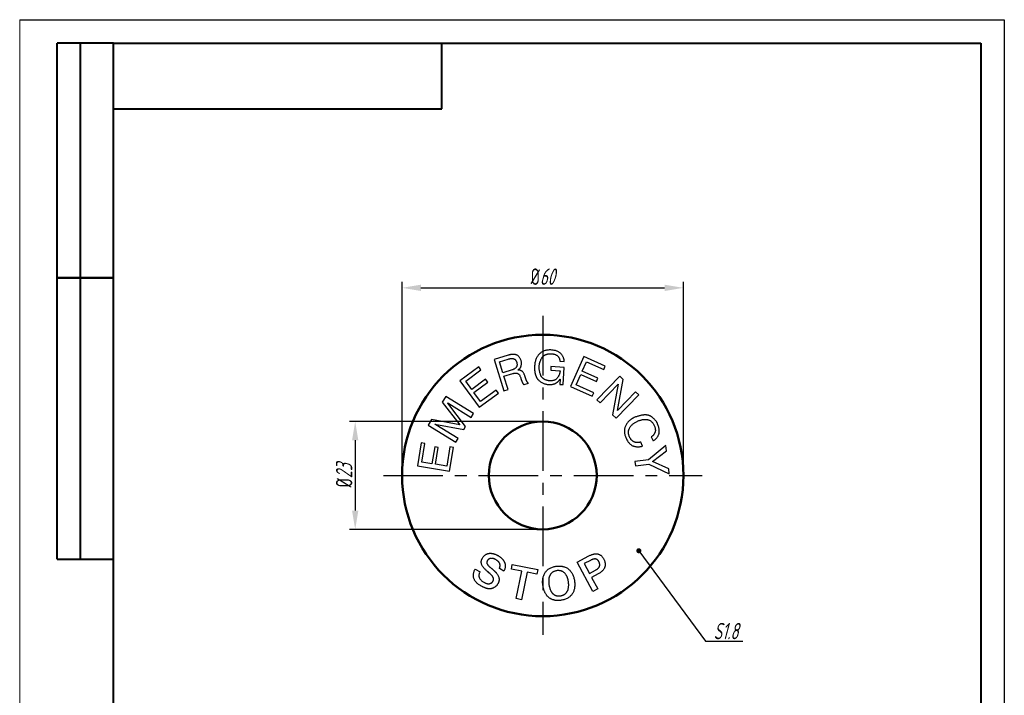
# Model space of a CAD drawing. Header units: millimetres. Extents: x 2883 to 3093, y 1129 to 1426.
# Tile 2 of 2: x 2883 to 3093, y 1282 to 1426. Entities that reach past the tile are written whole.
import ezdxf

# ---------------------------------------------------------------- set-up
doc = ezdxf.new("R2010")
doc.units = ezdxf.units.MM
doc.linetypes.add('CENTER', pattern=[10.16, 6.35, -1.27, 1.27, -1.27])
for name, color, linetype, lineweight in [('ОСЕВЫЕ', 1, 'CENTER', 25), ('Основной', 5, 'Continuous', 50), ('РАЗМЕРЫ', 7, 'Continuous', 25), ('Текст', 7, 'Continuous', 25)]:
    doc.layers.add(name, color=color, linetype=linetype, lineweight=lineweight)
doc.layers.add('ФОРМАТ', color=7, linetype='Continuous')
doc.styles.add('GOST', font='GOST.shx', dxfattribs={"width": 0.8, "oblique": 15})
doc.styles.get("Standard").update_dxf_attribs({"font": 'arial.ttf'})
doc.dimstyles.new('GOST', dxfattribs={"dimscale": 0, "dimtxt": 3.5, "dimasz": 4, "dimexe": 1.25, "dimexo": 0, "dimtad": 1, "dimtoh": 1, "dimrnd": 0.5, "dimtxsty": 'GOST', "dimcen": 5, "dimclrd": 256, "dimclre": 256, "dimclrt": 256, "dimazin": 2, "dimtfac": 1, "dimtdec": 4, "dimtmove": 1, "dimatfit": 3, "dimfxl": 0, "dimtolj": 1, "dimtzin": 0, "dimarcsym": 0})
doc.dimstyles.new('SLDDIMSTYLE0', dxfattribs={"dimtxt": 0.18, "dimasz": 1.076923, "dimexe": 0, "dimexo": 0.0625, "dimgap": 0, "dimtad": 0, "dimtih": 1, "dimtoh": 1, "dimdec": 0, "dimrnd": 1e-09, "dimzin": 0, "dimdsep": 46, "dimtxsty": 'Standard', "dimblk1": 'DOT', "dimblk2": 'DOT', "dimsah": 1, "dimcen": 0.09, "dimadec": 0, "dimazin": 0, "dimtfac": 1.076923, "dimtdec": 0, "dimtofl": 0, "dimtmove": 0, "dimatfit": 3, "dimldrblk": 'DOT', "dimfxl": 0, "dimfrac": 2, "dimtolj": 1, "dimtzin": 0, "dimarcsym": 0})

# ---------------------------------------------------------------- blocks, each defined once
blk = doc.blocks.new('_Dot')
at = {"color": 0, "linetype": 'ByBlock', "lineweight": -2}
blk.add_line((-0.5, 0), (-1, 0), dxfattribs=at)
at = {"color": 0, "linetype": 'ByBlock', "const_width": 0.5}
blk.add_lwpolyline([(-0.25, 0, 1), (0.25, 0, 1)], format="xyb", close=True, dxfattribs=at)
blk = doc.blocks.new('*D58')
at = {"layer": 'Defpoints', "color": 0}
for p in [(3025.01, 1369.25), (2965.01, 1329.25), (3025.01, 1329.25)]:
    blk.add_point(p, dxfattribs=at)
at = {"layer": 'РАЗМЕРЫ', "lineweight": -2}
for p, q in [((2965.01, 1329.25), (2965.01, 1370.5)), ((2969.01, 1369.25), (3021.01, 1369.25)), ((3025.01, 1329.25), (3025.01, 1370.5))]:
    blk.add_line(p, q, dxfattribs=at)
at = {"layer": 'РАЗМЕРЫ'}
for points in [[(2969.01, 1369.92), (2969.01, 1368.58), (2965.01, 1369.25)], [(3021.01, 1368.58), (3021.01, 1369.92), (3025.01, 1369.25)]]:
    blk.add_solid(points, dxfattribs=at)
at = {"layer": 'РАЗМЕРЫ', "ltscale": 100, "insert": (2995.01, 1371.63), "char_height": 3.5, "attachment_point": 5, "style": 'GOST'}
blk.add_mtext('\\A1;{\\Q0;%%C}60', dxfattribs=at)
blk = doc.blocks.new('*D63')
at = {"layer": 'Defpoints', "color": 0}
for p in [(2995.01, 1340.75), (2955.01, 1317.75), (2995.01, 1317.75)]:
    blk.add_point(p, dxfattribs=at)
at = {"layer": 'РАЗМЕРЫ', "lineweight": -2}
for p, q in [((2995.01, 1340.75), (2953.76, 1340.75)), ((2955.01, 1336.75), (2955.01, 1321.75)), ((2995.01, 1317.75), (2953.76, 1317.75))]:
    blk.add_line(p, q, dxfattribs=at)
at = {"layer": 'РАЗМЕРЫ'}
for points in [[(2955.68, 1336.75), (2954.34, 1336.75), (2955.01, 1340.75)], [(2954.34, 1321.75), (2955.68, 1321.75), (2955.01, 1317.75)]]:
    blk.add_solid(points, dxfattribs=at)
at = {"layer": 'РАЗМЕРЫ', "ltscale": 100, "insert": (2952.64, 1329.25), "char_height": 3.5, "attachment_point": 5, "rotation": 90, "style": 'GOST'}
blk.add_mtext('\\A1;{\\Q0;%%C}23', dxfattribs=at)

msp = doc.modelspace()

# ---------------------------------------------------------------- linework, layer by layer
at = {"layer": 'ОСЕВЫЕ', "ltscale": 2}
for p, q in [((2995.012, 1363.25), (2995.012, 1295.25)), ((2961.012, 1329.25), (3029.012, 1329.25))]:
    msp.add_line(p, q, dxfattribs=at)
at = {"layer": 'Основной'}
for radius in [30, 11.5]:
    msp.add_circle((2995.012, 1329.25), radius, dxfattribs=at)
at = {"layer": 'Текст'}
for p, q in [((2987.627, 1354.875), (2984.674, 1353.973)), ((3003.789, 1354.593), (3000.942, 1348.228)), ((3008.326, 1352.564), (3003.789, 1354.593)), ((2984.674, 1353.973), (2986.713, 1347.303)), ((2985.8, 1353.494), (2987.667, 1354.065)), ((2986.513, 1351.16), (2985.8, 1353.494)), ((2996.762, 1352.453), (2996.707, 1351.668)), ((2999.604, 1352.254), (2996.762, 1352.453)), ((2998.659, 1353.597), (2999.594, 1353.533)), ((3003.428, 1351.492), (3004.322, 1353.492)), ((3004.322, 1353.492), (3008.005, 1351.845)), ((3008.005, 1351.845), (3008.326, 1352.564)), ((2981.365, 1352.376), (2977.353, 1349.44)), ((2978.574, 1349.358), (2981.83, 1351.741)), ((2981.83, 1351.741), (2981.365, 1352.376)), ((2988.514, 1351.771), (2986.513, 1351.16)), ((2986.743, 1350.407), (2988.649, 1350.989)), ((2987.608, 1347.577), (2986.743, 1350.407)), ((2989.755, 1351.734), (2989.746, 1351.762)), ((2996.707, 1351.668), (2998.695, 1351.529)), ((2999.35, 1348.627), (2999.604, 1352.254)), ((3002.118, 1348.564), (3003.106, 1350.774)), ((3003.106, 1350.774), (3006.443, 1349.281)), ((3006.765, 1349.999), (3003.428, 1351.492)), ((3011.426, 1350.397), (3006.565, 1345.398)), ((3012.169, 1349.675), (3011.426, 1350.397)), ((2977.353, 1349.44), (2981.472, 1343.812)), ((2979.868, 1347.589), (2978.574, 1349.358)), ((2982.819, 1349.748), (2979.868, 1347.589)), ((2980.333, 1346.954), (2983.284, 1349.113)), ((2983.284, 1349.113), (2982.819, 1349.748)), ((2991.019, 1348.62), (2991.962, 1348.908)), ((2998.704, 1349.801), (2998.625, 1348.678)), ((2998.625, 1348.678), (2999.35, 1348.627)), ((2998.682, 1349.802), (2998.704, 1349.801)), ((3000.942, 1348.228), (3005.579, 1346.154)), ((3005.901, 1346.872), (3002.118, 1348.564)), ((3006.443, 1349.281), (3006.765, 1349.999)), ((3007.236, 1344.746), (3011.091, 1348.709)), ((3011.091, 1348.709), (3009.9, 1342.155)), ((3010.971, 1343.128), (3012.169, 1349.675)), ((2981.763, 1345), (2980.333, 1346.954)), ((2981.472, 1343.812), (2985.573, 1346.813)), ((2985.108, 1347.448), (2981.763, 1345)), ((2985.573, 1346.813), (2985.108, 1347.448)), ((2986.713, 1347.303), (2987.608, 1347.577)), ((3005.579, 1346.154), (3005.901, 1346.872)), ((3010.636, 1341.44), (3015.497, 1346.439)), ((3014.826, 1347.092), (3010.971, 1343.128)), ((3015.497, 1346.439), (3014.826, 1347.092)), ((2974.309, 1346.084), (2973.573, 1344.888)), ((2973.573, 1344.888), (2977.317, 1340.023)), ((2980.248, 1342.43), (2974.309, 1346.084)), ((2974.764, 1344.693), (2974.779, 1344.719)), ((2978.567, 1339.698), (2974.764, 1344.693)), ((2974.779, 1344.719), (2974.998, 1344.561)), ((2974.998, 1344.561), (2979.758, 1341.632)), ((3006.565, 1345.398), (3007.236, 1344.746)), ((2979.758, 1341.632), (2980.248, 1342.43)), ((3009.9, 1342.155), (3010.636, 1341.44)), ((2971.287, 1341.171), (2970.551, 1339.975)), ((2970.551, 1339.975), (2976.49, 1336.321)), ((2977.317, 1340.023), (2971.287, 1341.171)), ((2971.981, 1340.171), (2971.992, 1340.188)), ((2972.221, 1340.047), (2971.981, 1340.171)), ((2971.992, 1340.188), (2978.171, 1339.053)), ((2976.981, 1337.119), (2972.221, 1340.047)), ((2978.171, 1339.053), (2978.567, 1339.698)), ((2969.083, 1336.226), (2968.271, 1331.322)), ((2969.859, 1336.097), (2969.083, 1336.226)), ((2969.2, 1332.117), (2969.859, 1336.097)), ((2976.49, 1336.321), (2976.981, 1337.119)), ((3016.286, 1335.52), (3015.902, 1336.374)), ((3021.266, 1335.628), (3017.543, 1332.569)), ((3018.151, 1337.489), (3018.538, 1336.636)), ((3021.4, 1334.521), (3021.266, 1335.628)), ((2971.96, 1335.366), (2971.362, 1331.759)), ((2972.736, 1335.237), (2971.96, 1335.366)), ((2972.139, 1331.63), (2972.736, 1335.237)), ((2975.204, 1335.323), (2974.527, 1331.235)), ((2975.15, 1330.183), (2975.98, 1335.195)), ((2975.98, 1335.195), (2975.204, 1335.323)), ((3018.429, 1332.205), (3021.4, 1334.521)), ((2971.362, 1331.759), (2969.2, 1332.117)), ((2974.527, 1331.235), (2972.139, 1331.63)), ((3017.543, 1332.569), (3014.655, 1332.22)), ((3014.655, 1332.22), (3014.767, 1331.29)), ((3014.767, 1331.29), (3017.655, 1331.639)), ((3017.655, 1331.639), (3022, 1329.566)), ((3021.866, 1330.674), (3018.429, 1332.205)), ((2968.271, 1331.322), (2975.15, 1330.183)), ((3022, 1329.566), (3021.866, 1330.674)), ((3002.367, 1310.767), (3004.856, 1312.096)), ((3005.688, 1304.545), (3002.367, 1310.767)), ((3005.169, 1311.152), (3003.866, 1310.456)), ((3003.866, 1310.456), (3004.972, 1308.382)), ((2980.582, 1309.31), (2981.628, 1308.728)), ((2986.721, 1308.865), (2985.753, 1309.403)), ((2988.322, 1309.309), (2988.511, 1310.259)), ((2990.531, 1308.87), (2988.322, 1309.309)), ((2988.511, 1310.259), (2993.963, 1309.178)), ((2989.365, 1302.993), (2990.531, 1308.87)), ((2991.654, 1308.647), (2990.489, 1302.771)), ((2993.774, 1308.227), (2991.654, 1308.647)), ((2993.963, 1309.178), (2993.774, 1308.227)), ((3004.972, 1308.382), (3006.275, 1309.078)), ((3006.804, 1308.25), (3005.434, 1307.518)), ((3005.434, 1307.518), (3006.725, 1305.098)), ((3006.725, 1305.098), (3005.688, 1304.545)), ((2990.489, 1302.771), (2989.365, 1302.993))]:
    msp.add_line(p, q, dxfattribs=at)
for points, knots in [([(2990.385, 1353.759), (2990.348, 1353.854), (2990.277, 1354.035), (2990.146, 1354.284), (2990.002, 1354.497), (2989.846, 1354.678), (2989.676, 1354.822), (2989.491, 1354.93), (2989.293, 1355.004), (2989.085, 1355.037), (2988.877, 1355.049), (2988.675, 1355.054), (2988.48, 1355.047), (2988.293, 1355.035), (2988.115, 1355.007), (2987.944, 1354.976), (2987.782, 1354.93), (2987.678, 1354.893), (2987.627, 1354.875)], [0, 0, 0, 0, 0.0897738, 0.1715727, 0.246832, 0.3161211, 0.3807263, 0.4425811, 0.5039182, 0.565786, 0.6277335, 0.68701, 0.7441814, 0.7989517, 0.8519918, 0.9028819, 0.9520747, 1, 1, 1, 1]), ([(2996.919, 1355.996), (2996.792, 1356.002), (2996.543, 1356.014), (2996.177, 1355.994), (2995.831, 1355.946), (2995.502, 1355.869), (2995.192, 1355.758), (2994.901, 1355.62), (2994.629, 1355.451), (2994.376, 1355.252), (2994.146, 1355.023), (2993.939, 1354.765), (2993.763, 1354.476), (2993.611, 1354.159), (2993.484, 1353.815), (2993.384, 1353.441), (2993.31, 1353.039), (2993.282, 1352.761), (2993.268, 1352.617)], [0, 0, 0, 0, 0.0679329, 0.1323469, 0.1942238, 0.2535392, 0.31151, 0.3683715, 0.4245457, 0.4814369, 0.5386571, 0.5967828, 0.6565022, 0.71827, 0.7830446, 0.8512857, 0.9234355, 1, 1, 1, 1]), ([(2994.26, 1352.518), (2994.261, 1352.575), (2994.262, 1352.695), (2994.286, 1352.879), (2994.321, 1353.075), (2994.376, 1353.28), (2994.445, 1353.496), (2994.531, 1353.723), (2994.633, 1353.96), (2994.727, 1354.163), (2994.813, 1354.326), (2994.888, 1354.442), (2994.973, 1354.548), (2995.066, 1354.647), (2995.167, 1354.738), (2995.277, 1354.822), (2995.396, 1354.897), (2995.523, 1354.963), (2995.658, 1355.023), (2995.802, 1355.074), (2995.955, 1355.118), (2996.117, 1355.151), (2996.286, 1355.179), (2996.464, 1355.199), (2996.652, 1355.211), (2996.779, 1355.212), (2996.844, 1355.212)], [0, 0, 0, 0, 0.0409084, 0.0848182, 0.1315966, 0.1815934, 0.2352534, 0.292398, 0.3534657, 0.4182416, 0.4511713, 0.4836804, 0.5159261, 0.5477423, 0.5798291, 0.6124025, 0.6454851, 0.6793172, 0.7139462, 0.7501582, 0.7876924, 0.8267187, 0.8671044, 0.9096214, 0.9536579, 1, 1, 1, 1]), ([(2996.844, 1355.212), (2996.929, 1355.202), (2997.093, 1355.182), (2997.327, 1355.138), (2997.54, 1355.081), (2997.732, 1355.012), (2997.903, 1354.93), (2998.055, 1354.836), (2998.185, 1354.729), (2998.291, 1354.609), (2998.381, 1354.485), (2998.459, 1354.36), (2998.525, 1354.234), (2998.577, 1354.108), (2998.618, 1353.981), (2998.645, 1353.854), (2998.661, 1353.726), (2998.66, 1353.64), (2998.659, 1353.597)], [0, 0, 0, 0, 0.0945568, 0.1824241, 0.2640962, 0.3389208, 0.4087321, 0.4740664, 0.5357268, 0.5945682, 0.6513603, 0.7059093, 0.7580891, 0.8082474, 0.857443, 0.905403, 0.9525845, 1, 1, 1, 1]), ([(2999.594, 1353.533), (2999.59, 1353.607), (2999.581, 1353.754), (2999.547, 1353.971), (2999.491, 1354.182), (2999.419, 1354.388), (2999.326, 1354.587), (2999.215, 1354.781), (2999.084, 1354.969), (2998.936, 1355.151), (2998.766, 1355.322), (2998.572, 1355.476), (2998.353, 1355.609), (2998.111, 1355.723), (2997.847, 1355.822), (2997.558, 1355.898), (2997.247, 1355.96), (2997.031, 1355.984), (2996.919, 1355.996)], [0, 0, 0, 0, 0.05526381, 0.10974849, 0.16385883, 0.21785494, 0.27241512, 0.32784664, 0.38455722, 0.44292782, 0.50278154, 0.56406257, 0.62717613, 0.69359195, 0.76361333, 0.83756968, 0.91614117, 1, 1, 1, 1]), ([(2987.667, 1354.065), (2987.719, 1354.081), (2987.82, 1354.112), (2987.972, 1354.148), (2988.119, 1354.174), (2988.261, 1354.188), (2988.397, 1354.195), (2988.529, 1354.189), (2988.655, 1354.171), (2988.777, 1354.147), (2988.892, 1354.106), (2989, 1354.05), (2989.099, 1353.977), (2989.189, 1353.888), (2989.269, 1353.781), (2989.344, 1353.66), (2989.408, 1353.523), (2989.443, 1353.424), (2989.461, 1353.373)], [0, 0, 0, 0, 0.0737835, 0.1443725, 0.2121106, 0.2765348, 0.3380658, 0.3976367, 0.4557208, 0.5119034, 0.5667181, 0.6214234, 0.676623, 0.7335054, 0.7936764, 0.8573863, 0.9261334, 1, 1, 1, 1]), ([(2989.461, 1353.373), (2989.475, 1353.311), (2989.502, 1353.192), (2989.522, 1353.017), (2989.526, 1352.855), (2989.512, 1352.705), (2989.479, 1352.566), (2989.427, 1352.441), (2989.357, 1352.328), (2989.241, 1352.199), (2989.086, 1352.064), (2988.895, 1351.93), (2988.707, 1351.829), (2988.576, 1351.79), (2988.514, 1351.771)], [0, 0, 0, 0, 0.0901615, 0.1734902, 0.2501219, 0.3209158, 0.3877832, 0.4515627, 0.5136354, 0.5761887, 0.6968568, 0.8069272, 0.9069771, 1, 1, 1, 1]), ([(2989.746, 1351.762), (2989.787, 1351.787), (2989.868, 1351.836), (2989.978, 1351.922), (2990.077, 1352.018), (2990.168, 1352.119), (2990.244, 1352.232), (2990.311, 1352.351), (2990.366, 1352.479), (2990.422, 1352.66), (2990.47, 1352.895), (2990.483, 1353.183), (2990.459, 1353.473), (2990.41, 1353.663), (2990.385, 1353.759)], [0, 0, 0, 0, 0.0631789, 0.125265, 0.1850948, 0.2450461, 0.3044995, 0.3648544, 0.4258194, 0.4885762, 0.6156798, 0.741137, 0.868855, 1, 1, 1, 1]), ([(2993.268, 1352.617), (2993.264, 1352.532), (2993.258, 1352.365), (2993.258, 1352.12), (2993.265, 1351.883), (2993.281, 1351.656), (2993.304, 1351.437), (2993.334, 1351.227), (2993.372, 1351.026), (2993.421, 1350.834), (2993.473, 1350.651), (2993.535, 1350.476), (2993.606, 1350.311), (2993.684, 1350.155), (2993.769, 1350.008), (2993.863, 1349.869), (2993.963, 1349.739), (2994.11, 1349.581), (2994.303, 1349.401), (2994.547, 1349.208), (2994.806, 1349.044), (2995.075, 1348.906), (2995.358, 1348.795), (2995.653, 1348.712), (2995.96, 1348.654), (2996.169, 1348.639), (2996.275, 1348.631)], [0, 0, 0, 0, 0.0450885, 0.0883691, 0.1301415, 0.1704643, 0.2091228, 0.2466756, 0.2827253, 0.3176126, 0.35129, 0.3839829, 0.4155738, 0.4463151, 0.4763148, 0.5058309, 0.5348588, 0.5635102, 0.6197063, 0.6746585, 0.7283363, 0.7815093, 0.8348849, 0.8888799, 0.9437589, 1, 1, 1, 1]), ([(2996.429, 1349.41), (2996.364, 1349.421), (2996.237, 1349.442), (2996.051, 1349.484), (2995.875, 1349.533), (2995.71, 1349.591), (2995.554, 1349.654), (2995.408, 1349.724), (2995.272, 1349.802), (2995.146, 1349.888), (2995.028, 1349.979), (2994.924, 1350.082), (2994.826, 1350.188), (2994.739, 1350.302), (2994.664, 1350.425), (2994.596, 1350.553), (2994.54, 1350.69), (2994.481, 1350.878), (2994.421, 1351.108), (2994.356, 1351.37), (2994.307, 1351.612), (2994.271, 1351.833), (2994.247, 1352.033), (2994.236, 1352.213), (2994.239, 1352.373), (2994.253, 1352.472), (2994.26, 1352.518)], [0, 0, 0, 0, 0.0463649, 0.0910738, 0.1335736, 0.174745, 0.2141788, 0.2521381, 0.2887949, 0.3243401, 0.3592474, 0.3934465, 0.4272015, 0.4607458, 0.4941517, 0.5284843, 0.5628968, 0.5980782, 0.6667343, 0.730049, 0.7880085, 0.8404303, 0.8877424, 0.9300763, 0.9672858, 1, 1, 1, 1]), ([(2988.649, 1350.989), (2988.718, 1351.007), (2988.851, 1351.04), (2989.044, 1351.072), (2989.222, 1351.086), (2989.383, 1351.082), (2989.529, 1351.058), (2989.657, 1351.013), (2989.77, 1350.951), (2989.894, 1350.837), (2990.025, 1350.673), (2990.159, 1350.455), (2990.267, 1350.214), (2990.315, 1350.042), (2990.34, 1349.953)], [0, 0, 0, 0, 0.0927182, 0.1771491, 0.2532097, 0.322891, 0.385346, 0.4433564, 0.4976491, 0.5514015, 0.6591936, 0.7686018, 0.8816045, 1, 1, 1, 1]), ([(2991.209, 1350.418), (2991.183, 1350.502), (2991.131, 1350.668), (2991.03, 1350.902), (2990.909, 1351.117), (2990.796, 1351.282), (2990.69, 1351.402), (2990.595, 1351.48), (2990.488, 1351.548), (2990.367, 1351.606), (2990.233, 1351.653), (2990.086, 1351.69), (2989.925, 1351.72), (2989.813, 1351.729), (2989.755, 1351.734)], [0, 0, 0, 0, 0.1246172, 0.243905, 0.3586021, 0.4701836, 0.5257013, 0.5828214, 0.6420772, 0.7043555, 0.7704216, 0.8415723, 0.9178099, 1, 1, 1, 1]), ([(2991.962, 1348.908), (2991.918, 1348.944), (2991.831, 1349.014), (2991.719, 1349.138), (2991.626, 1349.278), (2991.564, 1349.406), (2991.519, 1349.518), (2991.484, 1349.615), (2991.442, 1349.722), (2991.401, 1349.84), (2991.356, 1349.969), (2991.311, 1350.11), (2991.259, 1350.259), (2991.226, 1350.364), (2991.209, 1350.418)], [0, 0, 0, 0, 0.0986279, 0.1949514, 0.2918517, 0.390258, 0.443752, 0.5038118, 0.5702611, 0.643309, 0.7232541, 0.8090384, 0.9011967, 1, 1, 1, 1]), ([(2998.695, 1351.529), (2998.69, 1351.47), (2998.682, 1351.352), (2998.655, 1351.174), (2998.61, 1350.996), (2998.555, 1350.817), (2998.482, 1350.638), (2998.395, 1350.459), (2998.295, 1350.28), (2998.182, 1350.101), (2998.05, 1349.93), (2997.888, 1349.786), (2997.705, 1349.661), (2997.496, 1349.563), (2997.263, 1349.489), (2997.006, 1349.437), (2996.725, 1349.411), (2996.531, 1349.41), (2996.429, 1349.41)], [0, 0, 0, 0, 0.0504363, 0.1016846, 0.1538169, 0.2073421, 0.2623961, 0.3191187, 0.3775507, 0.4386606, 0.5002032, 0.5614171, 0.6240019, 0.6892033, 0.7588702, 0.8332455, 0.9131011, 1, 1, 1, 1]), ([(2990.34, 1349.953), (2990.356, 1349.903), (2990.386, 1349.805), (2990.431, 1349.665), (2990.472, 1349.534), (2990.514, 1349.415), (2990.553, 1349.307), (2990.589, 1349.21), (2990.623, 1349.123), (2990.667, 1349.024), (2990.725, 1348.914), (2990.81, 1348.799), (2990.906, 1348.699), (2990.981, 1348.646), (2991.019, 1348.62)], [0, 0, 0, 0, 0.1038479, 0.2008294, 0.2900463, 0.3730016, 0.4482119, 0.5156856, 0.5766582, 0.6303066, 0.7278236, 0.820294, 0.910365, 1, 1, 1, 1]), ([(2996.275, 1348.631), (2996.343, 1348.628), (2996.476, 1348.622), (2996.673, 1348.627), (2996.863, 1348.64), (2997.047, 1348.667), (2997.225, 1348.704), (2997.396, 1348.753), (2997.561, 1348.812), (2997.719, 1348.883), (2997.868, 1348.965), (2998.011, 1349.056), (2998.145, 1349.156), (2998.269, 1349.267), (2998.387, 1349.386), (2998.494, 1349.516), (2998.594, 1349.654), (2998.653, 1349.752), (2998.682, 1349.802)], [0, 0, 0, 0, 0.0718062, 0.1410394, 0.2084125, 0.2736944, 0.3376777, 0.4006656, 0.4623235, 0.523146, 0.5835047, 0.643227, 0.7017556, 0.7608851, 0.8191898, 0.8788144, 0.938984, 1, 1, 1, 1]), ([(3019.5, 1340.239), (3019.485, 1340.29), (3019.453, 1340.399), (3019.367, 1340.559), (3019.256, 1340.73), (3019.114, 1340.911), (3018.944, 1341.102), (3018.744, 1341.303), (3018.514, 1341.512), (3018.305, 1341.694), (3018.12, 1341.833), (3017.965, 1341.925), (3017.8, 1342.001), (3017.624, 1342.063), (3017.437, 1342.11), (3017.239, 1342.144), (3017.03, 1342.16), (3016.811, 1342.165), (3016.581, 1342.152), (3016.34, 1342.126), (3016.088, 1342.086), (3015.825, 1342.03), (3015.551, 1341.961), (3015.267, 1341.877), (3014.972, 1341.777), (3014.772, 1341.703), (3014.67, 1341.665)], [0, 0, 0, 0, 0.0279106, 0.0592625, 0.0950055, 0.1349049, 0.1797416, 0.229135, 0.2835702, 0.3431438, 0.3741622, 0.4052575, 0.4369604, 0.4695807, 0.5031587, 0.5381901, 0.5746291, 0.6129671, 0.6531136, 0.6954706, 0.7401624, 0.7870479, 0.8364664, 0.8882531, 0.9427986, 1, 1, 1, 1]), ([(3014.67, 1341.665), (3014.546, 1341.605), (3014.306, 1341.489), (3013.97, 1341.291), (3013.668, 1341.077), (3013.396, 1340.849), (3013.158, 1340.604), (3012.949, 1340.347), (3012.775, 1340.073), (3012.635, 1339.785), (3012.527, 1339.486), (3012.457, 1339.177), (3012.42, 1338.861), (3012.422, 1338.537), (3012.454, 1338.204), (3012.527, 1337.864), (3012.632, 1337.516), (3012.727, 1337.288), (3012.776, 1337.17)], [0, 0, 0, 0, 0.0744433, 0.1447403, 0.211558, 0.2754318, 0.3370561, 0.3966286, 0.4550402, 0.5128008, 0.5701564, 0.6271816, 0.6844326, 0.7426154, 0.8029238, 0.8655561, 0.9310069, 1, 1, 1, 1]), ([(3013.509, 1337.458), (3013.476, 1337.542), (3013.411, 1337.707), (3013.343, 1337.958), (3013.303, 1338.205), (3013.291, 1338.447), (3013.309, 1338.686), (3013.354, 1338.919), (3013.426, 1339.149), (3013.528, 1339.372), (3013.653, 1339.587), (3013.8, 1339.791), (3013.966, 1339.986), (3014.156, 1340.166), (3014.365, 1340.338), (3014.596, 1340.496), (3014.847, 1340.644), (3015.026, 1340.73), (3015.117, 1340.774)], [0, 0, 0, 0, 0.065514, 0.1283332, 0.1883273, 0.2465999, 0.303913, 0.3610584, 0.418819, 0.4780961, 0.5385341, 0.5989851, 0.6605305, 0.7238811, 0.7887691, 0.856443, 0.9267406, 1, 1, 1, 1]), ([(3015.117, 1340.774), (3015.205, 1340.814), (3015.379, 1340.893), (3015.645, 1340.991), (3015.91, 1341.07), (3016.172, 1341.131), (3016.432, 1341.172), (3016.69, 1341.194), (3016.947, 1341.197), (3017.2, 1341.181), (3017.447, 1341.139), (3017.682, 1341.064), (3017.902, 1340.954), (3018.108, 1340.811), (3018.301, 1340.635), (3018.477, 1340.425), (3018.641, 1340.184), (3018.734, 1340.007), (3018.782, 1339.915)], [0, 0, 0, 0, 0.0682233, 0.1344899, 0.1990415, 0.2621394, 0.3236772, 0.3840211, 0.4441557, 0.503749, 0.5623973, 0.6195518, 0.6765072, 0.7347915, 0.7955323, 0.8592887, 0.9271254, 1, 1, 1, 1]), ([(3018.782, 1339.915), (3018.816, 1339.828), (3018.88, 1339.661), (3018.953, 1339.413), (3019.001, 1339.181), (3019.025, 1338.964), (3019.026, 1338.763), (3019.002, 1338.576), (3018.954, 1338.405), (3018.879, 1338.251), (3018.794, 1338.113), (3018.706, 1337.987), (3018.618, 1337.872), (3018.529, 1337.77), (3018.437, 1337.681), (3018.344, 1337.603), (3018.249, 1337.54), (3018.183, 1337.505), (3018.151, 1337.489)], [0, 0, 0, 0, 0.1002245, 0.1922939, 0.2772251, 0.3546678, 0.4265001, 0.4932287, 0.5566895, 0.6172564, 0.6759284, 0.7312624, 0.782842, 0.8311657, 0.8772142, 0.9201566, 0.9611487, 1, 1, 1, 1]), ([(3018.538, 1336.636), (3018.599, 1336.669), (3018.721, 1336.736), (3018.893, 1336.855), (3019.055, 1336.99), (3019.206, 1337.139), (3019.348, 1337.3), (3019.478, 1337.479), (3019.598, 1337.672), (3019.71, 1337.879), (3019.802, 1338.104), (3019.857, 1338.351), (3019.879, 1338.618), (3019.87, 1338.905), (3019.824, 1339.212), (3019.751, 1339.538), (3019.641, 1339.884), (3019.548, 1340.118), (3019.5, 1340.239)], [0, 0, 0, 0, 0.0499911, 0.0999017, 0.1501789, 0.2009766, 0.2523742, 0.3050111, 0.3596308, 0.4155593, 0.473535, 0.5337718, 0.5972143, 0.6656275, 0.7395738, 0.8195884, 0.9060988, 1, 1, 1, 1]), ([(3012.776, 1337.17), (3012.836, 1337.053), (3012.953, 1336.828), (3013.15, 1336.519), (3013.355, 1336.247), (3013.567, 1336.011), (3013.79, 1335.817), (3014.02, 1335.658), (3014.261, 1335.54), (3014.51, 1335.464), (3014.757, 1335.416), (3014.998, 1335.38), (3015.231, 1335.363), (3015.457, 1335.361), (3015.676, 1335.375), (3015.887, 1335.405), (3016.09, 1335.453), (3016.221, 1335.497), (3016.286, 1335.52)], [0, 0, 0, 0, 0.0915906, 0.1764018, 0.2552067, 0.3281288, 0.3964094, 0.4607008, 0.5224826, 0.5824635, 0.6411737, 0.6976064, 0.7516077, 0.8041227, 0.8547404, 0.9040776, 0.9521887, 1, 1, 1, 1]), ([(3015.902, 1336.374), (3015.842, 1336.354), (3015.726, 1336.314), (3015.548, 1336.276), (3015.373, 1336.251), (3015.199, 1336.248), (3015.027, 1336.258), (3014.857, 1336.29), (3014.69, 1336.336), (3014.526, 1336.4), (3014.367, 1336.478), (3014.217, 1336.574), (3014.075, 1336.684), (3013.943, 1336.81), (3013.819, 1336.948), (3013.706, 1337.105), (3013.6, 1337.274), (3013.54, 1337.396), (3013.509, 1337.458)], [0, 0, 0, 0, 0.0647682, 0.1266669, 0.1871296, 0.2465938, 0.305677, 0.3645627, 0.4241732, 0.4847069, 0.5456306, 0.6066488, 0.6680839, 0.7301094, 0.7943275, 0.8599219, 0.9286584, 1, 1, 1, 1]), ([(2982.152, 1311.645), (2982.199, 1311.723), (2982.292, 1311.878), (2982.466, 1312.084), (2982.661, 1312.265), (2982.842, 1312.392), (2982.998, 1312.479), (2983.123, 1312.535), (2983.254, 1312.578), (2983.391, 1312.614), (2983.535, 1312.638), (2983.685, 1312.653), (2983.842, 1312.658), (2984.005, 1312.652), (2984.173, 1312.637), (2984.346, 1312.606), (2984.525, 1312.564), (2984.709, 1312.509), (2984.896, 1312.439), (2985.089, 1312.358), (2985.286, 1312.263), (2985.417, 1312.193), (2985.485, 1312.157)], [0, 0, 0, 0, 0.0718855, 0.1421006, 0.2110879, 0.2808153, 0.3160385, 0.3517436, 0.3880646, 0.4250354, 0.4631493, 0.5026905, 0.5438358, 0.5863983, 0.6309133, 0.6769534, 0.7250192, 0.775373, 0.8278591, 0.8825059, 0.9399027, 1, 1, 1, 1]), ([(3004.856, 1312.096), (3004.944, 1312.141), (3005.116, 1312.23), (3005.375, 1312.341), (3005.624, 1312.428), (3005.864, 1312.492), (3006.095, 1312.533), (3006.316, 1312.552), (3006.529, 1312.545), (3006.732, 1312.516), (3006.925, 1312.463), (3007.11, 1312.387), (3007.283, 1312.285), (3007.449, 1312.164), (3007.604, 1312.016), (3007.747, 1311.844), (3007.886, 1311.653), (3007.964, 1311.511), (3008.005, 1311.438)], [0, 0, 0, 0, 0.0811923, 0.1574286, 0.2288803, 0.296403, 0.3597175, 0.4196909, 0.4769366, 0.5325408, 0.5865508, 0.6401559, 0.6943834, 0.7499876, 0.8075835, 0.8682117, 0.9321236, 1, 1, 1, 1]), ([(2983.747, 1308.319), (2983.611, 1308.437), (2983.333, 1308.678), (2982.983, 1308.982), (2982.708, 1309.235), (2982.52, 1309.426), (2982.353, 1309.616), (2982.206, 1309.804), (2982.083, 1309.998), (2981.992, 1310.205), (2981.928, 1310.422), (2981.899, 1310.611), (2981.891, 1310.767), (2981.897, 1310.887), (2981.913, 1311.009), (2981.941, 1311.132), (2981.977, 1311.259), (2982.024, 1311.387), (2982.082, 1311.517), (2982.128, 1311.602), (2982.152, 1311.645)], [0, 0, 0, 0, 0.1313411, 0.2700935, 0.3393756, 0.4048842, 0.466321, 0.52415, 0.579678, 0.6341388, 0.689115, 0.7451592, 0.773871, 0.8032414, 0.8331745, 0.8638907, 0.8958161, 0.9291929, 0.9638712, 1, 1, 1, 1]), ([(2983.205, 1311.097), (2983.179, 1311.044), (2983.128, 1310.943), (2983.086, 1310.787), (2983.079, 1310.638), (2983.109, 1310.497), (2983.163, 1310.368), (2983.234, 1310.246), (2983.314, 1310.128), (2983.397, 1310.038), (2983.472, 1309.966), (2983.537, 1309.903), (2983.61, 1309.836), (2983.692, 1309.761), (2983.785, 1309.683), (2983.883, 1309.595), (2983.991, 1309.502), (2984.067, 1309.439), (2984.106, 1309.406)], [0, 0, 0, 0, 0.0841905, 0.1587573, 0.2276857, 0.2941045, 0.3601919, 0.4261683, 0.493048, 0.5616926, 0.599127, 0.6415292, 0.6884662, 0.7408504, 0.7982691, 0.8601872, 0.9275668, 1, 1, 1, 1]), ([(2984.988, 1311.301), (2984.921, 1311.336), (2984.793, 1311.404), (2984.6, 1311.486), (2984.413, 1311.541), (2984.236, 1311.577), (2984.068, 1311.587), (2983.909, 1311.581), (2983.761, 1311.548), (2983.622, 1311.5), (2983.496, 1311.428), (2983.383, 1311.337), (2983.284, 1311.226), (2983.232, 1311.14), (2983.205, 1311.097)], [0, 0, 0, 0, 0.1120176, 0.2158742, 0.3116449, 0.40096, 0.4841765, 0.5619665, 0.6365721, 0.7092378, 0.7800117, 0.851448, 0.9240272, 1, 1, 1, 1]), ([(2985.753, 1309.403), (2985.772, 1309.447), (2985.808, 1309.532), (2985.851, 1309.661), (2985.88, 1309.79), (2985.9, 1309.916), (2985.904, 1310.042), (2985.902, 1310.167), (2985.883, 1310.29), (2985.855, 1310.412), (2985.812, 1310.534), (2985.749, 1310.652), (2985.667, 1310.767), (2985.567, 1310.88), (2985.45, 1310.991), (2985.312, 1311.097), (2985.158, 1311.203), (2985.046, 1311.267), (2984.988, 1311.301)], [0, 0, 0, 0, 0.0614228, 0.1199221, 0.1770072, 0.2326422, 0.2865502, 0.3404359, 0.3942485, 0.4483501, 0.5037164, 0.5613273, 0.6222347, 0.6869423, 0.7569292, 0.8319934, 0.9128554, 1, 1, 1, 1]), ([(2985.485, 1312.157), (2985.549, 1312.119), (2985.674, 1312.047), (2985.854, 1311.931), (2986.018, 1311.808), (2986.171, 1311.684), (2986.309, 1311.553), (2986.436, 1311.42), (2986.547, 1311.281), (2986.645, 1311.14), (2986.731, 1310.997), (2986.806, 1310.853), (2986.868, 1310.71), (2986.92, 1310.568), (2986.959, 1310.427), (2986.988, 1310.287), (2987.005, 1310.147), (2987.009, 1309.96), (2986.993, 1309.724), (2986.937, 1309.439), (2986.849, 1309.15), (2986.764, 1308.961), (2986.721, 1308.865)], [0, 0, 0, 0, 0.056405, 0.110266, 0.1620966, 0.2121303, 0.2600179, 0.3064557, 0.3511989, 0.3949194, 0.4372518, 0.4780789, 0.5175834, 0.5557593, 0.5926712, 0.6289444, 0.6643962, 0.6996247, 0.7705555, 0.8433052, 0.919868, 1, 1, 1, 1]), ([(3006.976, 1310.87), (3006.952, 1310.912), (3006.907, 1310.992), (3006.829, 1311.101), (3006.747, 1311.197), (3006.658, 1311.276), (3006.565, 1311.341), (3006.466, 1311.392), (3006.361, 1311.426), (3006.252, 1311.446), (3006.138, 1311.453), (3006.017, 1311.445), (3005.89, 1311.427), (3005.757, 1311.398), (3005.619, 1311.353), (3005.474, 1311.298), (3005.322, 1311.232), (3005.221, 1311.179), (3005.169, 1311.152)], [0, 0, 0, 0, 0.068576, 0.1317215, 0.1914086, 0.2474093, 0.3014421, 0.3540527, 0.4054838, 0.457807, 0.5119009, 0.5692036, 0.6302055, 0.6947715, 0.763492, 0.837753, 0.9163397, 1, 1, 1, 1]), ([(3006.275, 1309.078), (3006.332, 1309.11), (3006.442, 1309.171), (3006.595, 1309.269), (3006.73, 1309.369), (3006.845, 1309.472), (3006.944, 1309.576), (3007.022, 1309.683), (3007.084, 1309.791), (3007.127, 1309.903), (3007.154, 1310.016), (3007.167, 1310.131), (3007.167, 1310.249), (3007.154, 1310.369), (3007.13, 1310.491), (3007.092, 1310.616), (3007.04, 1310.743), (3006.998, 1310.827), (3006.976, 1310.87)], [0, 0, 0, 0, 0.0883882, 0.1703253, 0.2456061, 0.3150531, 0.3792599, 0.4389516, 0.4948566, 0.5476806, 0.5996801, 0.6518079, 0.7041877, 0.7586711, 0.8145727, 0.8731446, 0.9348981, 1, 1, 1, 1]), ([(3008.005, 1311.438), (3008.04, 1311.371), (3008.108, 1311.238), (3008.192, 1311.035), (3008.258, 1310.832), (3008.308, 1310.63), (3008.337, 1310.427), (3008.342, 1310.223), (3008.323, 1310.016), (3008.28, 1309.808), (3008.21, 1309.598), (3008.104, 1309.391), (3007.969, 1309.185), (3007.8, 1308.983), (3007.599, 1308.785), (3007.365, 1308.596), (3007.099, 1308.415), (3006.905, 1308.306), (3006.804, 1308.25)], [0, 0, 0, 0, 0.058444, 0.114707, 0.1694073, 0.2225432, 0.2747034, 0.3267183, 0.379631, 0.4341542, 0.4904983, 0.5494072, 0.6124771, 0.6799398, 0.7520048, 0.8288813, 0.9114703, 1, 1, 1, 1]), ([(2981.871, 1305.679), (2981.773, 1305.736), (2981.583, 1305.844), (2981.32, 1306.027), (2981.084, 1306.215), (2980.875, 1306.408), (2980.696, 1306.612), (2980.543, 1306.822), (2980.419, 1307.039), (2980.323, 1307.264), (2980.257, 1307.496), (2980.217, 1307.735), (2980.209, 1307.982), (2980.226, 1308.235), (2980.274, 1308.496), (2980.347, 1308.763), (2980.45, 1309.037), (2980.537, 1309.217), (2980.582, 1309.31)], [0, 0, 0, 0, 0.0774036, 0.1500911, 0.2187475, 0.2837453, 0.3453438, 0.4042974, 0.4610429, 0.5162983, 0.5711367, 0.6261266, 0.681968, 0.7397566, 0.7998683, 0.8628409, 0.9293763, 1, 1, 1, 1]), ([(2981.628, 1308.728), (2981.59, 1308.656), (2981.516, 1308.517), (2981.44, 1308.302), (2981.394, 1308.096), (2981.381, 1307.896), (2981.401, 1307.702), (2981.45, 1307.513), (2981.531, 1307.329), (2981.64, 1307.148), (2981.783, 1306.974), (2981.962, 1306.809), (2982.173, 1306.649), (2982.332, 1306.557), (2982.415, 1306.508)], [0, 0, 0, 0, 0.0914551, 0.1752085, 0.2533608, 0.3268585, 0.398053, 0.4697123, 0.5441995, 0.6217535, 0.7046205, 0.7949088, 0.8928875, 1, 1, 1, 1]), ([(2984.383, 1306.704), (2984.409, 1306.755), (2984.46, 1306.854), (2984.501, 1307.01), (2984.515, 1307.163), (2984.496, 1307.311), (2984.454, 1307.452), (2984.4, 1307.587), (2984.327, 1307.712), (2984.238, 1307.83), (2984.135, 1307.945), (2984.019, 1308.066), (2983.889, 1308.192), (2983.795, 1308.276), (2983.747, 1308.319)], [0, 0, 0, 0, 0.0899782, 0.1736478, 0.2525189, 0.3302626, 0.4076021, 0.4834914, 0.5586869, 0.6346092, 0.7148922, 0.8020529, 0.8977159, 1, 1, 1, 1]), ([(2984.106, 1309.406), (2984.16, 1309.361), (2984.265, 1309.272), (2984.416, 1309.14), (2984.557, 1309.011), (2984.692, 1308.89), (2984.817, 1308.772), (2984.933, 1308.658), (2985.041, 1308.549), (2985.174, 1308.411), (2985.322, 1308.229), (2985.467, 1307.984), (2985.584, 1307.716), (2985.654, 1307.476), (2985.691, 1307.274), (2985.704, 1307.118), (2985.698, 1306.959), (2985.676, 1306.798), (2985.638, 1306.634), (2985.581, 1306.469), (2985.512, 1306.299), (2985.453, 1306.189), (2985.422, 1306.133)], [0, 0, 0, 0, 0.0538249, 0.1051458, 0.1539755, 0.2001142, 0.2442668, 0.2857231, 0.3249827, 0.3615723, 0.4324475, 0.5043628, 0.5784889, 0.6560796, 0.695653, 0.7354317, 0.7758024, 0.8172085, 0.8600376, 0.9044212, 0.9511082, 1, 1, 1, 1]), ([(2995.041, 1305.772), (2995.024, 1305.906), (2994.989, 1306.167), (2994.976, 1306.556), (2994.99, 1306.93), (2995.033, 1307.29), (2995.109, 1307.632), (2995.214, 1307.957), (2995.35, 1308.261), (2995.515, 1308.544), (2995.708, 1308.806), (2995.931, 1309.044), (2996.182, 1309.254), (2996.46, 1309.44), (2996.765, 1309.598), (2997.096, 1309.73), (2997.453, 1309.829), (2997.702, 1309.873), (2997.829, 1309.895)], [0, 0, 0, 0, 0.0716547, 0.140498, 0.2067067, 0.2709546, 0.3330655, 0.3933266, 0.452126, 0.5101329, 0.5677089, 0.6251965, 0.6828637, 0.7419643, 0.8027517, 0.8656896, 0.9311776, 1, 1, 1, 1]), ([(2997.972, 1308.944), (2997.906, 1308.932), (2997.769, 1308.907), (2997.566, 1308.845), (2997.361, 1308.76), (2997.189, 1308.676), (2997.054, 1308.593), (2996.956, 1308.516), (2996.862, 1308.425), (2996.772, 1308.322), (2996.685, 1308.205), (2996.603, 1308.076), (2996.525, 1307.933), (2996.45, 1307.778), (2996.385, 1307.608), (2996.333, 1307.421), (2996.297, 1307.218), (2996.276, 1306.999), (2996.27, 1306.763), (2996.277, 1306.511), (2996.299, 1306.243), (2996.324, 1306.06), (2996.337, 1305.965)], [0, 0, 0, 0, 0.05292895, 0.10781883, 0.16535634, 0.22539113, 0.25641383, 0.28887624, 0.32234301, 0.35785436, 0.3954282, 0.43529438, 0.47733828, 0.52201842, 0.56927744, 0.61910885, 0.67252874, 0.72958597, 0.79059811, 0.85581463, 0.92578917, 1, 1, 1, 1]), ([(2997.829, 1309.895), (2997.897, 1309.904), (2998.03, 1309.922), (2998.229, 1309.94), (2998.423, 1309.946), (2998.614, 1309.945), (2998.8, 1309.936), (2998.982, 1309.915), (2999.16, 1309.887), (2999.389, 1309.837), (2999.663, 1309.754), (2999.975, 1309.624), (3000.263, 1309.459), (3000.529, 1309.263), (3000.771, 1309.04), (3000.99, 1308.789), (3001.185, 1308.513), (3001.353, 1308.208), (3001.499, 1307.882), (3001.619, 1307.532), (3001.717, 1307.161), (3001.76, 1306.904), (3001.782, 1306.773)], [0, 0, 0, 0, 0.0357975, 0.0707368, 0.1048505, 0.1382343, 0.170949, 0.2028727, 0.2345178, 0.2655395, 0.3261334, 0.3850144, 0.4428072, 0.5003896, 0.5580275, 0.6159133, 0.6750328, 0.7357653, 0.7985076, 0.8628998, 0.9302029, 1, 1, 1, 1]), ([(3000.485, 1306.581), (3000.475, 1306.646), (3000.454, 1306.774), (3000.419, 1306.961), (3000.375, 1307.138), (3000.327, 1307.306), (3000.278, 1307.465), (3000.218, 1307.614), (3000.157, 1307.755), (3000.068, 1307.926), (2999.95, 1308.119), (2999.797, 1308.326), (2999.631, 1308.497), (2999.457, 1308.637), (2999.275, 1308.745), (2999.093, 1308.836), (2998.905, 1308.898), (2998.717, 1308.941), (2998.528, 1308.962), (2998.342, 1308.972), (2998.156, 1308.968), (2998.034, 1308.952), (2997.972, 1308.944)], [0, 0, 0, 0, 0.0507602, 0.0993251, 0.145899, 0.1903983, 0.2332132, 0.2740035, 0.3132788, 0.3509686, 0.4218109, 0.4871555, 0.5477285, 0.6042555, 0.6580382, 0.7097863, 0.7601359, 0.8093219, 0.8576862, 0.9054087, 0.9527447, 1, 1, 1, 1]), ([(2982.415, 1306.508), (2982.482, 1306.472), (2982.611, 1306.402), (2982.803, 1306.314), (2982.983, 1306.246), (2983.152, 1306.197), (2983.309, 1306.164), (2983.455, 1306.153), (2983.59, 1306.162), (2983.713, 1306.189), (2983.825, 1306.231), (2983.93, 1306.278), (2984.026, 1306.332), (2984.115, 1306.393), (2984.194, 1306.461), (2984.267, 1306.534), (2984.329, 1306.616), (2984.365, 1306.675), (2984.383, 1306.704)], [0, 0, 0, 0, 0.1025149, 0.1969499, 0.2828698, 0.3615289, 0.4324459, 0.4979318, 0.5579461, 0.6136961, 0.6670637, 0.7182095, 0.7674875, 0.8152928, 0.862058, 0.9078115, 0.9535289, 1, 1, 1, 1]), ([(2998.768, 1303.586), (2998.825, 1303.596), (2998.936, 1303.615), (2999.099, 1303.654), (2999.253, 1303.704), (2999.398, 1303.762), (2999.535, 1303.829), (2999.662, 1303.907), (2999.782, 1303.993), (2999.892, 1304.09), (2999.995, 1304.194), (3000.088, 1304.306), (3000.173, 1304.426), (3000.248, 1304.553), (3000.316, 1304.687), (3000.374, 1304.829), (3000.423, 1304.978), (3000.477, 1305.189), (3000.523, 1305.47), (3000.545, 1305.823), (3000.534, 1306.197), (3000.502, 1306.45), (3000.485, 1306.581)], [0, 0, 0, 0, 0.0442033, 0.0868095, 0.1281732, 0.1679711, 0.2068653, 0.2448047, 0.2823575, 0.3197912, 0.3571293, 0.3943795, 0.4315306, 0.4692921, 0.507569, 0.5467273, 0.5866715, 0.6280222, 0.7137517, 0.8040182, 0.8989655, 1, 1, 1, 1]), ([(3001.782, 1306.773), (3001.799, 1306.64), (3001.833, 1306.381), (3001.847, 1305.996), (3001.835, 1305.625), (3001.791, 1305.269), (3001.719, 1304.929), (3001.615, 1304.606), (3001.479, 1304.303), (3001.315, 1304.018), (3001.118, 1303.754), (3000.889, 1303.513), (3000.628, 1303.298), (3000.338, 1303.108), (3000.019, 1302.942), (2999.672, 1302.81), (2999.3, 1302.703), (2999.04, 1302.658), (2998.907, 1302.636)], [0, 0, 0, 0, 0.07019257, 0.13737374, 0.20218392, 0.26480933, 0.32549726, 0.38440095, 0.4423859, 0.49979368, 0.55704407, 0.61472808, 0.67365405, 0.73423141, 0.79702921, 0.86168835, 0.92925597, 1, 1, 1, 1]), ([(2985.422, 1306.133), (2985.39, 1306.078), (2985.324, 1305.969), (2985.207, 1305.818), (2985.076, 1305.678), (2984.929, 1305.55), (2984.766, 1305.434), (2984.59, 1305.329), (2984.397, 1305.239), (2984.227, 1305.17), (2984.083, 1305.127), (2983.968, 1305.103), (2983.849, 1305.085), (2983.725, 1305.082), (2983.597, 1305.082), (2983.463, 1305.094), (2983.325, 1305.112), (2983.183, 1305.142), (2983.035, 1305.178), (2982.883, 1305.224), (2982.725, 1305.278), (2982.564, 1305.342), (2982.396, 1305.411), (2982.225, 1305.493), (2982.049, 1305.583), (2981.931, 1305.647), (2981.871, 1305.679)], [0, 0, 0, 0, 0.0471974, 0.0942945, 0.1414836, 0.1892374, 0.2384777, 0.2888712, 0.3413825, 0.3961957, 0.4243724, 0.4530247, 0.4826467, 0.5133603, 0.5450471, 0.5778415, 0.6125107, 0.6482247, 0.6856779, 0.7250355, 0.7659603, 0.808944, 0.8537907, 0.9006379, 0.9492644, 1, 1, 1, 1]), ([(2998.907, 1302.636), (2998.821, 1302.624), (2998.651, 1302.602), (2998.398, 1302.584), (2998.152, 1302.582), (2997.914, 1302.598), (2997.683, 1302.625), (2997.46, 1302.671), (2997.244, 1302.73), (2997.035, 1302.804), (2996.835, 1302.893), (2996.645, 1302.996), (2996.465, 1303.113), (2996.295, 1303.243), (2996.133, 1303.386), (2995.983, 1303.545), (2995.84, 1303.715), (2995.709, 1303.9), (2995.587, 1304.095), (2995.477, 1304.303), (2995.377, 1304.521), (2995.288, 1304.75), (2995.21, 1304.99), (2995.143, 1305.242), (2995.084, 1305.503), (2995.055, 1305.682), (2995.041, 1305.772)], [0, 0, 0, 0, 0.0462185, 0.0910216, 0.1345225, 0.1764322, 0.2176104, 0.2578284, 0.29749, 0.3365749, 0.3753067, 0.413381, 0.4512364, 0.489097, 0.527187, 0.5658989, 0.6051006, 0.6450271, 0.685817, 0.7275177, 0.7698687, 0.8132328, 0.8579786, 0.9037823, 0.9512761, 1, 1, 1, 1]), ([(2996.337, 1305.965), (2996.356, 1305.848), (2996.394, 1305.618), (2996.485, 1305.285), (2996.591, 1304.965), (2996.701, 1304.713), (2996.803, 1304.523), (2996.883, 1304.388), (2996.973, 1304.264), (2997.068, 1304.148), (2997.17, 1304.04), (2997.28, 1303.943), (2997.397, 1303.855), (2997.519, 1303.775), (2997.649, 1303.705), (2997.788, 1303.65), (2997.933, 1303.606), (2998.086, 1303.577), (2998.246, 1303.56), (2998.414, 1303.554), (2998.589, 1303.562), (2998.707, 1303.578), (2998.768, 1303.586)], [0, 0, 0, 0, 0.0921409, 0.1812058, 0.2684324, 0.3536963, 0.395351, 0.4358726, 0.4755059, 0.5145428, 0.552673, 0.5906083, 0.6283429, 0.6663056, 0.704357, 0.7428375, 0.7819308, 0.822228, 0.8637825, 0.90721, 0.9524139, 1, 1, 1, 1])]:
    msp.add_open_spline(points, degree=3, knots=knots, dxfattribs=at)
at = {"layer": 'ФОРМАТ', "lineweight": 0}
msp.add_line((2883.45, 1426.414), (2883.45, 1129.414), dxfattribs=at)
at = {"layer": 'ФОРМАТ', "linetype": 'ByBlock', "ltscale": 5}
for p, q in [((2883.45, 1426.414), (3093.45, 1426.414)), ((3093.45, 1426.414), (3093.45, 1129.414))]:
    msp.add_line(p, q, dxfattribs=at)
at = {"layer": 'ФОРМАТ', "linetype": 'Continuous', "lineweight": 40}
for p, q in [((2891.45, 1311.414), (2891.45, 1421.414)), ((2903.45, 1421.414), (2891.45, 1421.414)), ((2891.45, 1311.414), (2891.45, 1421.414)), ((2896.45, 1311.414), (2896.45, 1421.414)), ((2896.45, 1311.414), (2896.45, 1421.414)), ((2973.45, 1407.414), (2973.45, 1421.414)), ((2903.45, 1407.414), (2973.45, 1407.414)), ((2891.45, 1371.414), (2903.45, 1371.414)), ((2903.45, 1371.414), (2891.45, 1371.414)), ((2891.45, 1311.414), (2903.45, 1311.414))]:
    msp.add_line(p, q, dxfattribs=at)
at = {"layer": 'ФОРМАТ', "linetype": 'ByBlock', "lineweight": 40, "ltscale": 5}
for p, q in [((2903.45, 1134.414), (2903.45, 1421.414)), ((2903.45, 1421.414), (3088.45, 1421.414)), ((3088.45, 1421.414), (3088.45, 1134.414))]:
    msp.add_line(p, q, dxfattribs=at)

# ---------------------------------------------------------------- texts
at = {"layer": 'Текст', "insert": (3034.077, 1297.824), "char_height": 3.5, "attachment_point": 2, "style": 'GOST', "bg_fill": 2}
msp.add_mtext('S1.8', dxfattribs=at)

# ---------------------------------------------------------------- dimensions: what is measured, and where the dimension line sits
at = {"layer": 'РАЗМЕРЫ'}
dim = msp.add_linear_dim(base=(3025.012, 1369.25), p1=(2965.012, 1329.25), p2=(3025.012, 1329.25), text='{\\Q0;%%C}<>', dimstyle='GOST', override={"dimscale": 1, "dimlfac": 1, "dimtxsty": 'GOST', "dimsah": 1, "dimtolj": 1}, dxfattribs=at)
dim.commit()
dim.dimension.update_dxf_attribs({"geometry": '*D58', "text_midpoint": (2995.012, 1371.625)})
dim = msp.add_linear_dim(base=(2955.012, 1317.75), p1=(2995.012, 1340.75), p2=(2995.012, 1317.75), angle=90, text='{\\Q0;%%C}<>', dimstyle='GOST', override={"dimscale": 1, "dimlfac": 1, "dimtxsty": 'GOST', "dimsah": 1, "dimtolj": 1}, dxfattribs=at)
dim.commit()
dim.dimension.update_dxf_attribs({"geometry": '*D63', "text_midpoint": (2952.636, 1329.25)})

# ---------------------------------------------------------------- next in the draw order: leaders
at = {"color": 7, "linetype": 'Continuous', "lineweight": 0}
msp.add_leader([(3015.498, 1313.204), (3029.709, 1293.929), (3037.709, 1293.929)], dimstyle='SLDDIMSTYLE0', dxfattribs=at)

doc.saveas('drawing.dxf')
